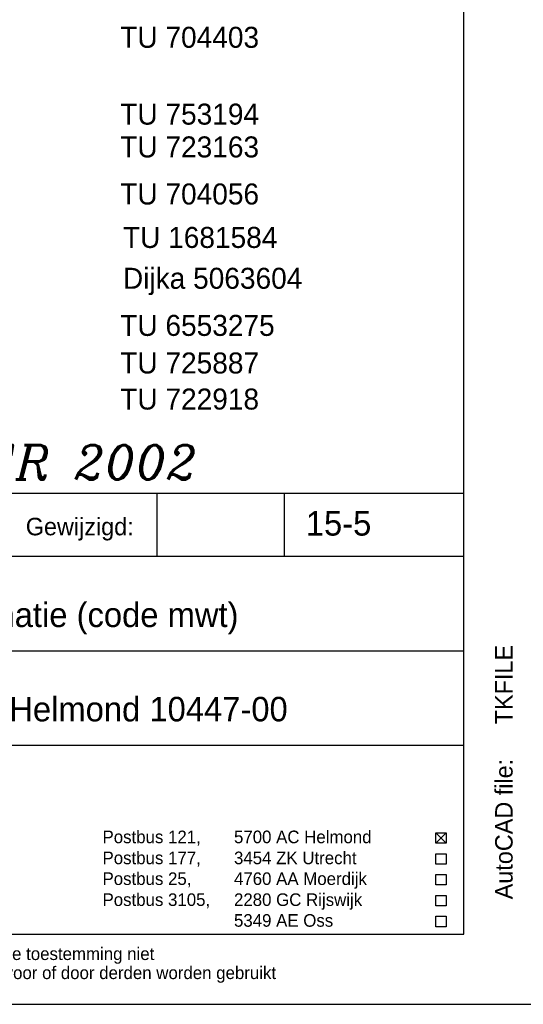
# Model space of a CAD drawing. Extents: x -33748 to 12452, y -14932 to 2888.
# Tile 49 of 194: x -22618 to -21178, y -14932 to -12119. Entities that reach past the tile are written whole.
import ezdxf

# ---------------------------------------------------------------- set-up
doc = ezdxf.new("R2010")
doc.units = 0
doc.header["$LTSCALE"] = 20
for name, color, linetype in [('00KAD025', 2, 'CONTINUOUS'), ('00KAD070', 5, 'CONTINUOUS'), ('BL$2----', 7, 'CONTINUOUS'), ('SANITAIR', 7, 'CONTINUOUS'), ('TUNR', 1, 'CONTINUOUS'), ('WL561---', 4, 'CONTINUOUS')]:
    doc.layers.add(name, color=color, linetype=linetype)
doc.styles.add('BURO-018', font='BUROFONT.shx', dxfattribs={"height": 36})
doc.styles.add('BURO-025', font='BUROFONT.shx', dxfattribs={"height": 50})
doc.styles.add('BURO-035', font='BUROFONT.shx', dxfattribs={"height": 70})
doc.styles.add('ITALICC', font='italicc', dxfattribs={"width": 10, "height": 10})

# ---------------------------------------------------------------- blocks, each defined once
blk = doc.blocks.new('A4-VER')
at = {"layer": '00KAD025', "linetype": 'CONTINUOUS'}
blk.add_line((0, 0), (210, 0), dxfattribs=at)
at = {"layer": '00KAD070', "linetype": 'CONTINUOUS'}
for p, q in [((200, 10), (200, 287)), ((10, 10), (200, 10))]:
    blk.add_line(p, q, dxfattribs=at)

msp = doc.modelspace()

# ---------------------------------------------------------------- linework, layer by layer
at = {"layer": 'SANITAIR', "color": 1}
for p, q in [((-23948.0224, -13471.81975), (-21348.0224, -13471.81975)), ((-22224.2335, -13651.81975), (-22224.2335, -13471.81975)), ((-21860.49925, -13651.81975), (-21860.49925, -13471.81975)), ((-21348.0224, -14731.81975), (-21348.0224, -13471.81975)), ((-23948.0224, -13651.81975), (-21348.0224, -13651.81975)), ((-23948.0224, -13921.81975), (-21348.0224, -13921.81975)), ((-23948.0224, -14191.81975), (-21348.0224, -14191.81975)), ((-21428.0224, -14441.53221), (-21398.0224, -14471.53221)), ((-21428.0224, -14471.53221), (-21398.0224, -14441.53221)), ((-21428.0224, -14441.53221), (-21398.0224, -14441.53221)), ((-21428.0224, -14471.53221), (-21428.0224, -14441.53221)), ((-21398.0224, -14441.53221), (-21398.0224, -14471.53221)), ((-21398.0224, -14471.53221), (-21428.0224, -14471.53221)), ((-21428.0224, -14531.53221), (-21428.0224, -14501.53221)), ((-21428.0224, -14501.53221), (-21398.0224, -14501.53221)), ((-21398.0224, -14501.53221), (-21398.0224, -14531.53221)), ((-21398.0224, -14531.53221), (-21428.0224, -14531.53221)), ((-21428.0224, -14590.85915), (-21428.0224, -14560.85915)), ((-21428.0224, -14560.85915), (-21398.0224, -14560.85915)), ((-21398.0224, -14560.85915), (-21398.0224, -14590.85915)), ((-21398.0224, -14590.85915), (-21428.0224, -14590.85915)), ((-21428.0224, -14650.85915), (-21428.0224, -14620.85915)), ((-21428.0224, -14620.85915), (-21398.0224, -14620.85915)), ((-21398.0224, -14620.85915), (-21398.0224, -14650.85915)), ((-21398.0224, -14650.85915), (-21428.0224, -14650.85915)), ((-21428.0224, -14680.18609), (-21398.0224, -14680.18609)), ((-21428.0224, -14710.18609), (-21428.0224, -14680.18609)), ((-21398.0224, -14680.18609), (-21398.0224, -14710.18609)), ((-21398.0224, -14710.18609), (-21428.0224, -14710.18609))]:
    msp.add_line(p, q, dxfattribs=at)

# ---------------------------------------------------------------- block references
at = {"layer": 'BL$2----', "xscale": 20, "yscale": 20, "zscale": 20}
msp.add_blockref('A4-VER', (-25348.0224, -14931.81975), dxfattribs=at)

# ---------------------------------------------------------------- texts
at = {"layer": 'SANITAIR', "color": 3, "style": 'BURO-035'}
for s, p in [('15-5', (-21799.64978, -13592.66931)), ('Mindervalidewastafelcombinatie (code mwt)', (-23807.76598, -13853.94205)), ('opleidingscentrum KM-laan Helmond 10447-00', (-23807.76598, -14123.42628))]:
    msp.add_text(s, height=70, dxfattribs=at).set_placement(p)
at = {"layer": 'SANITAIR', "color": 1}
for s, height, style, p in [('Gewijzigd:', 50, 'BURO-025', (-22600.28294, -13591.81975)), ('Postbus 121, ', 36, 'BURO-018', (-22380.88927, -14471.53221)), ('5700 AC Helmond', 36, 'BURO-018', (-22004.99924, -14471.53221)), ('Postbus 177, ', 36, 'BURO-018', (-22380.88927, -14531.53221)), ('3454 ZK Utrecht', 36, 'BURO-018', (-22004.99924, -14531.53221)), ('Postbus 25, ', 36, 'BURO-018', (-22380.88927, -14590.85915)), ('4760 AA Moerdijk', 36, 'BURO-018', (-22004.99924, -14590.85915)), ('Postbus 3105,', 36, 'BURO-018', (-22380.88927, -14650.85915)), ('2280 GC Rijswijk', 36, 'BURO-018', (-22004.99924, -14650.85915)), ('5349 AE Oss', 36, 'BURO-018', (-22004.99924, -14710.18609)), ('Deze tekening blijft eigendom en mag zonder onze schriftelijke toestemming niet', 36, 'BURO-018', (-23948.0224, -14805.29347)), ('gekopieerd of aan derden ter inzage worden gegeven, noch voor of door derden worden gebruikt', 36, 'BURO-018', (-23948.0224, -14859.67362))]:
    msp.add_text(s, height=height, dxfattribs=dict(at, style=style)).set_placement(p)
at = {"layer": 'SANITAIR', "color": 1, "style": 'BURO-025'}
msp.add_text('AutoCAD file:', height=50, rotation=90, dxfattribs=at).set_placement((-21208.35226, -14631.81975))
msp.add_attdef('TKFILE', (-21208.35226, -14131.81975), '', height=50, rotation=90, dxfattribs=at)
at = {"layer": 'TUNR', "color": 1}
for s, height, p in [('TU 704403', 60.000004, (-22330.24882, -12198.94186)), ('TU 753194', 60.000004, (-22330.24882, -12418.42284)), ('TU 723163', 60.000004, (-22330.24882, -12512.1465)), ('TU 704056', 60.000004, (-22330.24882, -12646.64141)), ('TU 1681584', 60.000004, (-22322.5223, -12770.73897)), ('Dijka 5063604', 60.0000038, (-22322.5223, -12887.46615)), ('TU 6553275', 60.000004, (-22330.24882, -13022.0716)), ('TU 725887', 60.000004, (-22330.24882, -13129.45985)), ('TU 722918', 60.000004, (-22330.24882, -13232.52457))]:
    msp.add_text(s, height=height, dxfattribs=at).set_placement(p)
at = {"layer": 'WL561---', "color": 5, "linetype": 'CONTINUOUS', "style": 'ITALICC'}
msp.add_text('REVISIE DECEMBER 2002', height=97.8432, dxfattribs=at).set_placement((-23966.72569, -13432.07653))

doc.saveas('drawing.dxf')
